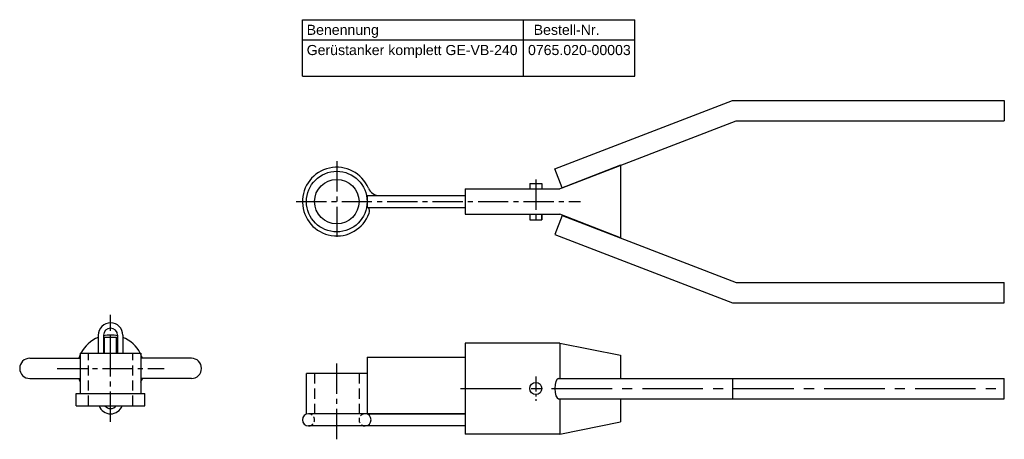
# Model space of a CAD drawing. Header units: millimetres. Extents: x 2369 to 7484, y 242 to 485.
# Tile 2 of 6: x 3187 to 3674, y 277 to 485. Entities that reach past the tile are written whole.
import ezdxf

# ---------------------------------------------------------------- set-up
doc = ezdxf.new("R2010")
doc.units = ezdxf.units.MM
doc.header["$LTSCALE"] = 20
doc.linetypes.add('MITTE2', pattern=[1.125, 0.75, -0.125, 0.125, -0.125])
doc.linetypes.add('VERDECKT2', pattern=[0.1875, 0.125, -0.0625])
doc.layers.add('HALFEN', color=2, linetype='Continuous')
doc.styles.add('ARIAL50', font='ARIAL.TTF', dxfattribs={"height": 5})

msp = doc.modelspace()

# ---------------------------------------------------------------- linework, layer by layer
at = {"layer": 'HALFEN'}
for p, q in [((3326.59, 485.06), (3491.18, 485.06)), ((3326.59, 457.06), (3326.59, 485.06)), ((3436.08, 457.06), (3436.08, 485.06)), ((3491.18, 457.06), (3491.18, 485.06)), ((3326.59, 475.06), (3491.18, 475.06)), ((3326.59, 457.06), (3491.18, 457.06)), ((3451.57, 411.29), (3539.55, 445.06)), ((3539.55, 445.06), (3674.09, 445.06)), ((3674.09, 445.06), (3674.09, 435.06)), ((3455.15, 401.95), (3541.4, 435.06)), ((3541.4, 435.06), (3674.09, 435.06)), ((3455.15, 401.95), (3451.57, 411.29)), ((3484.09, 413.06), (3454.09, 401.31)), ((3484.09, 413.06), (3484.09, 377.06)), ((3407.09, 401.31), (3454.09, 401.31)), ((3407.09, 401.31), (3407.09, 388.81)), ((3439.09, 404.06), (3439.09, 401.31)), ((3439.09, 404.06), (3445.09, 404.06)), ((3445.09, 404.06), (3445.09, 401.31)), ((3407.09, 388.81), (3454.09, 388.81)), ((3439.09, 388.81), (3439.09, 386.06)), ((3439.09, 386.06), (3445.09, 386.06)), ((3445.09, 386.06), (3445.09, 388.81)), ((3445.09, 388.81), (3445.09, 386.06)), ((3455.15, 388.17), (3451.57, 378.83)), ((3484.09, 377.06), (3454.09, 388.81)), ((3455.15, 388.17), (3541.4, 355.06)), ((3451.57, 378.83), (3539.55, 345.06)), ((3541.4, 355.06), (3674.09, 355.06)), ((3674.09, 345.06), (3674.09, 355.06)), ((3539.55, 345.06), (3674.09, 345.06)), ((3225.49, 328.96), (3225.49, 320.06)), ((3228.09, 328.96), (3228.09, 320.06)), ((3228.59, 328.06), (3234.59, 328.06)), ((3228.59, 320.06), (3228.59, 328.06)), ((3231.59, 312.56), (3231.59, 329.06)), ((3234.59, 320.06), (3234.59, 328.06)), ((3235.09, 328.96), (3235.09, 320.06)), ((3237.69, 328.96), (3237.69, 320.06)), ((3454.09, 325.06), (3407.09, 325.06)), ((3407.09, 325.06), (3407.09, 280.06)), ((3454.09, 325.06), (3484.09, 319.06)), ((3454.09, 325.06), (3454.09, 307.56)), ((3191.59, 317.56), (3216.59, 317.56)), ((3216.59, 320.06), (3246.59, 320.06)), ((3216.59, 320.06), (3216.59, 300.06)), ((3246.59, 320.06), (3246.59, 300.06)), ((3271.59, 317.56), (3246.59, 317.56)), ((3358.59, 318.06), (3407.09, 318.06)), ((3358.59, 318.06), (3358.59, 290.06)), ((3484.09, 319.06), (3484.09, 307.56)), ((3191.59, 307.56), (3216.59, 307.56)), ((3271.59, 307.56), (3246.59, 307.56)), ((3358.59, 310.06), (3328.59, 310.06)), ((3328.59, 290.06), (3328.59, 310.06)), ((3453.36, 307.56), (3674.09, 307.56)), ((3539.55, 307.56), (3539.55, 297.56)), ((3674.09, 297.56), (3674.09, 307.56)), ((3214.59, 294.06), (3214.59, 300.06)), ((3214.59, 300.06), (3248.59, 300.06)), ((3248.59, 294.06), (3248.59, 300.06)), ((3453.36, 297.56), (3674.09, 297.56)), ((3454.09, 297.56), (3454.09, 280.06)), ((3484.09, 297.56), (3484.09, 286.06)), ((3214.59, 294.06), (3248.59, 294.06)), ((3454.09, 296.56), (3454.09, 280.06)), ((3407.09, 290.06), (3329.59, 290.06)), ((3358.59, 290.06), (3407.09, 290.06)), ((3407.09, 284.06), (3329.59, 284.06)), ((3454.09, 280.06), (3484.09, 286.06)), ((3454.09, 280.06), (3407.09, 280.06))]:
    msp.add_line(p, q, dxfattribs=at)
at = {"layer": 'HALFEN', "color": 1, "linetype": 'MITTE2'}
for p, q in [((3343.59, 415.06), (3343.59, 375.06)), ((3442.09, 406.06), (3442.09, 384.06)), ((3323.52, 395.06), (3464.18, 395.06)), ((3231.59, 286.06), (3231.59, 339.06)), ((3205.09, 312.56), (3258.09, 312.56)), ((3343.59, 277.47), (3343.59, 316.06))]:
    msp.add_line(p, q, dxfattribs=at)
at = {"layer": 'HALFEN', "color": 1, "linetype": 'VERDECKT2', "ltscale": 2}
for p, q in [((3220.59, 294.06), (3220.59, 320.06)), ((3242.59, 294.06), (3242.59, 320.06)), ((3332.6, 310.06), (3332.6, 290.06)), ((3354.59, 310.06), (3354.59, 290.06))]:
    msp.add_line(p, q, dxfattribs=at)
at = {"layer": 'HALFEN', "color": 1, "linetype": 'MITTE2', "ltscale": 0.5}
msp.add_line((3442.09, 308.56), (3442.09, 296.56), dxfattribs=at)
at = {"layer": 'HALFEN', "color": 1, "linetype": 'MITTE2', "ltscale": 2}
msp.add_line((3404.89, 302.56), (3674.09, 302.56), dxfattribs=at)
at = {"layer": 'HALFEN'}
msp.add_lwpolyline([(3407.09, 392.06), (3358.78, 392.06), (3358.78, 398.06), (3407.09, 398.06)], dxfattribs=at)
for centre, radius in [((3343.59, 395.06), 15), ((3343.59, 395.06), 11), ((3442.09, 302.56), 3)]:
    msp.add_circle(centre, radius, dxfattribs=at)
for centre, radius, start, end in [((3343.59, 395.06), 17, 23.0357, 340.1276), ((3364.76, 404.06), 6, 203.0357, 270), ((3356.76, 390.3), 3, 340.1276, 35.8967), ((3231.59, 328.96), 6.1, 0, 180), ((3231.59, 328.96), 3.5, 0, 180), ((3191.59, 312.56), 5, 90, 270), ((3271.59, 312.56), 5, 270, 90), ((3231.59, 296.16), 6.1, 200.1368, 339.8632), ((3231.59, 296.16), 3.5, 216.8699, 323.1301), ((3329.59, 287.06), 3, 90, 270), ((3357.59, 287.06), 3, 270, 90)]:
    msp.add_arc(centre, radius, start, end, dxfattribs=at)
at = {"layer": 'HALFEN', "color": 2}
for start, end in [(111.6969, 152.9643), (77.7533, 102.2467), (27.0357, 68.3031), (155.38, 162.3603), (17.6397, 24.62), (197.6397, 204.62), (335.38, 342.3603)]:
    msp.add_arc((3231.59, 312.56), 16.5, start, end, dxfattribs=at)
at = {"layer": 'HALFEN', "color": 1, "linetype": 'VERDECKT2'}
for centre, start, end in [((3329.59, 287.06), 270, 90), ((3357.59, 287.06), 90, 270)]:
    msp.add_arc(centre, 3, start, end, dxfattribs=at)
at = {"layer": 'HALFEN'}
msp.add_ellipse((3453.36, 302.56), major_axis=(0, -5), ratio=0.358368, start_param=3.141593, end_param=6.283185, dxfattribs=at)

# ---------------------------------------------------------------- texts
at = {"layer": 'HALFEN', "style": 'ARIAL50'}
for s, p in [('Bestell-Nr.', (3441.08, 477.56)), ('Benennung', (3328.69, 477.56)), ('Gerüstanker komplett GE-VB-240', (3328.69, 467.56)), ('0765.020-00003', (3438.26, 467.56))]:
    msp.add_text(s, height=5, dxfattribs=at).set_placement(p)

doc.saveas('drawing.dxf')
